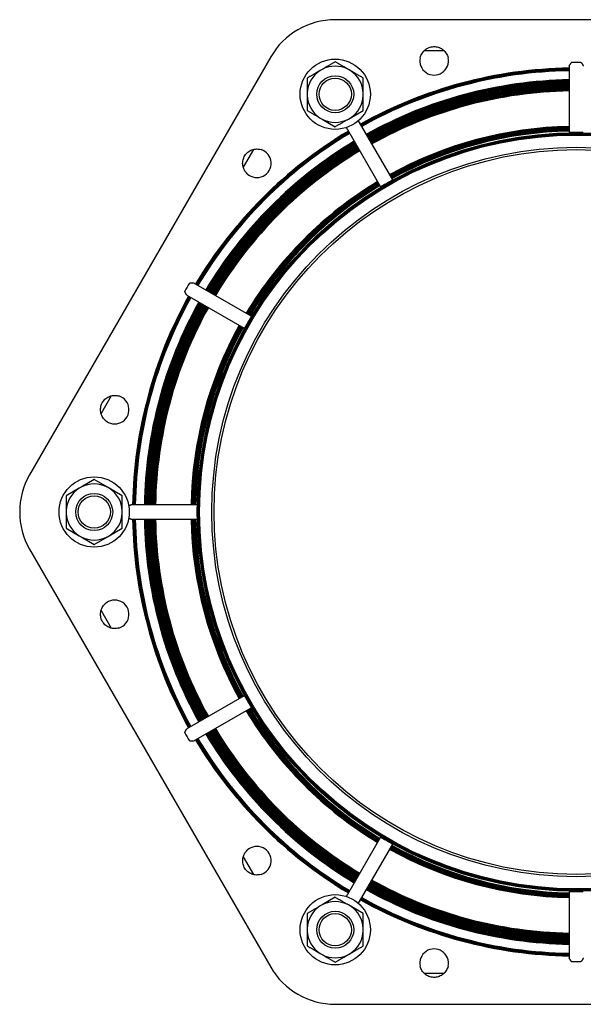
# Model space of a CAD drawing. Header units: millimetres. Extents: x 629 to 5054, y 330 to 1660.
# Tile 3 of 6: x 1329 to 1570, y 625 to 1045. Entities that reach past the tile are written whole.
import ezdxf

# ---------------------------------------------------------------- set-up
doc = ezdxf.new("R2010")
doc.units = ezdxf.units.MM
doc.layers.add('DETAIL', color=2, linetype='Continuous')

msp = doc.modelspace()

# ---------------------------------------------------------------- linework, layer by layer
at = {"layer": 'DETAIL'}
for p, q in [((1670.08, 1045.27), (1464.08, 1045.27)), ((1464.08, 1045.27), (1464.08, 1045.27)), ((1510.7, 1031.93), (1501.98, 1031.93)), ((1436.51, 1029.35), (1333.51, 850.95)), ((1458.47, 1024.04), (1457.71, 1023.6)), ((1470.46, 1023.6), (1469.7, 1024.04)), ((1564.08, 1025.41), (1564.08, 997.1)), ((1452.09, 1020.36), (1452.09, 1013.87)), ((1476.08, 1013.87), (1476.08, 1020.36)), ((1452.09, 1013.87), (1452.09, 1012.99)), ((1476.08, 1012.99), (1476.08, 1013.87)), ((1452.09, 1012.99), (1452.09, 1006.51)), ((1476.08, 1006.51), (1476.08, 1012.99)), ((1470.46, 1003.26), (1476.08, 1006.51)), ((1457.71, 1003.26), (1458.47, 1002.82)), ((1458.47, 1002.82), (1464.08, 999.58)), ((1469.7, 1002.82), (1470.46, 1003.26)), ((1488.64, 976.89), (1474.49, 1001.4)), ((1469.3, 998.4), (1483.45, 973.89)), ((1429.11, 989.86), (1424.75, 982.31)), ((1428.22, 918.66), (1403.71, 932.82)), ((1400.71, 927.62), (1425.22, 913.47)), ((1368.37, 884.65), (1364.01, 877.1)), ((1354.71, 845.2), (1349.09, 841.95)), ((1355.47, 845.64), (1354.71, 845.2)), ((1361.08, 848.88), (1355.47, 845.64)), ((1366.7, 845.64), (1361.08, 848.88)), ((1367.46, 845.2), (1366.7, 845.64)), ((1373.08, 841.95), (1367.46, 845.2)), ((1349.09, 841.95), (1349.09, 835.47)), ((1373.08, 835.47), (1373.08, 841.95)), ((1405.01, 838.03), (1376.71, 838.03)), ((1349.09, 835.47), (1349.09, 834.59)), ((1349.09, 834.59), (1349.09, 828.1)), ((1373.08, 834.59), (1373.08, 835.47)), ((1373.08, 828.1), (1373.08, 834.59)), ((1376.71, 832.03), (1405.01, 832.03)), ((1349.09, 828.1), (1354.71, 824.86)), ((1354.71, 824.86), (1355.47, 824.42)), ((1355.47, 824.42), (1361.08, 821.18)), ((1361.08, 821.18), (1366.7, 824.42)), ((1366.7, 824.42), (1367.46, 824.86)), ((1367.46, 824.86), (1373.08, 828.1)), ((1333.51, 819.11), (1436.51, 640.71)), ((1364.01, 792.96), (1368.37, 785.41)), ((1425.22, 756.59), (1400.71, 742.44)), ((1403.71, 737.24), (1428.22, 751.4)), ((1483.45, 696.17), (1469.3, 671.66)), ((1474.49, 668.66), (1488.64, 693.17)), ((1424.75, 687.75), (1429.11, 680.2)), ((1564.08, 672.96), (1564.08, 644.65)), ((1464.08, 670.48), (1458.47, 667.24)), ((1458.47, 667.24), (1457.71, 666.8)), ((1470.46, 666.8), (1469.7, 667.24)), ((1476.08, 663.55), (1470.46, 666.8)), ((1452.09, 663.55), (1452.09, 657.07)), ((1476.08, 657.07), (1476.08, 663.55)), ((1452.09, 657.07), (1452.09, 656.19)), ((1452.09, 656.19), (1452.09, 649.7)), ((1476.08, 656.19), (1476.08, 657.07)), ((1476.08, 649.7), (1476.08, 656.19)), ((1457.71, 646.46), (1458.47, 646.02)), ((1469.7, 646.02), (1470.46, 646.46)), ((1501.98, 638.13), (1510.7, 638.13)), ((1464.08, 624.79), (1670.08, 624.79))]:
    msp.add_line(p, q, dxfattribs=at)
at = {"layer": 'DETAIL', "flags": 128}
for points in [[(1500.4, 1029.05), (1500.54, 1029.53), (1500.71, 1030), (1500.91, 1030.45), (1501.16, 1030.88), (1501.44, 1031.29), (1501.75, 1031.68), (1502.09, 1032.04), (1502.45, 1032.37), (1502.84, 1032.67), (1503.26, 1032.93), (1503.7, 1033.17), (1504.15, 1033.36), (1504.62, 1033.52), (1505.11, 1033.64), (1505.6, 1033.72), (1506.1, 1033.77), (1506.6, 1033.77), (1507.09, 1033.72), (1507.59, 1033.64), (1508.07, 1033.52), (1508.54, 1033.36), (1508.99, 1033.16), (1509.43, 1032.93), (1509.84, 1032.66), (1510.24, 1032.36), (1510.6, 1032.03), (1510.94, 1031.67), (1511.25, 1031.28), (1511.53, 1030.87), (1511.77, 1030.44), (1511.98, 1029.99), (1512.14, 1029.52), (1512.28, 1029.05)], [(1464.08, 1027.28), (1463.83, 1027.13), (1463.57, 1026.99), (1463.32, 1026.84), (1463.07, 1026.7), (1462.83, 1026.56), (1462.58, 1026.42), (1462.34, 1026.28), (1462.11, 1026.14), (1461.87, 1026), (1461.64, 1025.87), (1461.4, 1025.73), (1461.17, 1025.6), (1460.94, 1025.47), (1460.71, 1025.34), (1460.49, 1025.21), (1460.26, 1025.07), (1460.03, 1024.94), (1459.81, 1024.81), (1459.59, 1024.68), (1459.36, 1024.56), (1459.14, 1024.43), (1458.91, 1024.3), (1458.69, 1024.17), (1458.47, 1024.04)], [(1469.7, 1024.04), (1469.48, 1024.17), (1469.25, 1024.3), (1469.03, 1024.43), (1468.8, 1024.56), (1468.58, 1024.68), (1468.35, 1024.81), (1468.13, 1024.94), (1467.9, 1025.07), (1467.68, 1025.21), (1467.45, 1025.34), (1467.22, 1025.47), (1466.99, 1025.6), (1466.76, 1025.73), (1466.53, 1025.87), (1466.3, 1026), (1466.06, 1026.14), (1465.82, 1026.28), (1465.58, 1026.42), (1465.34, 1026.56), (1465.09, 1026.7), (1464.84, 1026.84), (1464.59, 1026.99), (1464.34, 1027.13), (1464.08, 1027.28)], [(1564.08, 1025.41), (1564.09, 1025.46), (1564.1, 1025.51), (1564.11, 1025.57), (1564.13, 1025.63), (1564.16, 1025.69), (1564.19, 1025.75), (1564.22, 1025.82), (1564.26, 1025.9), (1564.3, 1025.97), (1564.35, 1026.05), (1564.4, 1026.14), (1564.46, 1026.22), (1564.51, 1026.31), (1564.57, 1026.4), (1564.63, 1026.49), (1564.7, 1026.58), (1564.76, 1026.67), (1564.82, 1026.76), (1564.88, 1026.83), (1564.93, 1026.9), (1564.97, 1026.95), (1565.01, 1026.99), (1565.05, 1027.01), (1565.08, 1027.02)], [(1569.08, 1027.02), (1569.11, 1027.02), (1569.13, 1027.01), (1569.15, 1026.99), (1569.18, 1026.96), (1569.21, 1026.93), (1569.25, 1026.88), (1569.29, 1026.83), (1569.34, 1026.77), (1569.39, 1026.69), (1569.45, 1026.61), (1569.51, 1026.52), (1569.57, 1026.43), (1569.64, 1026.33), (1569.7, 1026.23), (1569.77, 1026.13), (1569.83, 1026.03), (1569.89, 1025.93), (1569.93, 1025.84), (1569.98, 1025.76), (1570.01, 1025.68), (1570.04, 1025.6), (1570.06, 1025.53), (1570.08, 1025.47), (1570.08, 1025.41)], [(1457.71, 1023.6), (1457.48, 1023.47), (1457.26, 1023.34), (1457.03, 1023.21), (1456.81, 1023.08), (1456.58, 1022.95), (1456.36, 1022.82), (1456.14, 1022.69), (1455.91, 1022.56), (1455.68, 1022.43), (1455.46, 1022.3), (1455.23, 1022.17), (1455, 1022.04), (1454.77, 1021.9), (1454.54, 1021.77), (1454.3, 1021.63), (1454.06, 1021.5), (1453.83, 1021.36), (1453.59, 1021.22), (1453.34, 1021.08), (1453.1, 1020.94), (1452.85, 1020.8), (1452.6, 1020.65), (1452.35, 1020.5), (1452.09, 1020.36)], [(1476.08, 1020.36), (1475.82, 1020.5), (1475.57, 1020.65), (1475.31, 1020.8), (1475.07, 1020.94), (1474.82, 1021.08), (1474.58, 1021.22), (1474.34, 1021.36), (1474.1, 1021.5), (1473.86, 1021.63), (1473.63, 1021.77), (1473.4, 1021.9), (1473.17, 1022.04), (1472.94, 1022.17), (1472.71, 1022.3), (1472.48, 1022.43), (1472.25, 1022.56), (1472.03, 1022.69), (1471.8, 1022.82), (1471.58, 1022.95), (1471.36, 1023.08), (1471.13, 1023.21), (1470.91, 1023.34), (1470.68, 1023.47), (1470.46, 1023.6)], [(1452.09, 1006.51), (1452.35, 1006.36), (1452.6, 1006.21), (1452.85, 1006.07), (1453.1, 1005.92), (1453.34, 1005.78), (1453.59, 1005.64), (1453.83, 1005.5), (1454.06, 1005.36), (1454.3, 1005.23), (1454.54, 1005.09), (1454.77, 1004.96), (1455, 1004.83), (1455.23, 1004.69), (1455.46, 1004.56), (1455.68, 1004.43), (1455.91, 1004.3), (1456.14, 1004.17), (1456.36, 1004.04), (1456.58, 1003.91), (1456.81, 1003.78), (1457.03, 1003.65), (1457.26, 1003.52), (1457.48, 1003.39), (1457.71, 1003.26)], [(1464.08, 999.58), (1464.34, 999.73), (1464.59, 999.88), (1464.84, 1000.02), (1465.09, 1000.16), (1465.34, 1000.31), (1465.58, 1000.45), (1465.82, 1000.58), (1466.06, 1000.72), (1466.3, 1000.86), (1466.53, 1000.99), (1466.76, 1001.13), (1466.99, 1001.26), (1467.22, 1001.39), (1467.45, 1001.53), (1467.68, 1001.66), (1467.9, 1001.79), (1468.13, 1001.92), (1468.35, 1002.05), (1468.58, 1002.18), (1468.8, 1002.31), (1469.03, 1002.44), (1469.25, 1002.57), (1469.48, 1002.69), (1469.7, 1002.82)], [(1473.72, 1001.94), (1473.77, 1001.92), (1473.81, 1001.9), (1473.85, 1001.88), (1473.89, 1001.85), (1473.93, 1001.83), (1473.97, 1001.81), (1474.01, 1001.79), (1474.05, 1001.76), (1474.09, 1001.74), (1474.12, 1001.72), (1474.16, 1001.7), (1474.19, 1001.67), (1474.23, 1001.65), (1474.26, 1001.63), (1474.29, 1001.6), (1474.32, 1001.58), (1474.35, 1001.56), (1474.38, 1001.54), (1474.4, 1001.51), (1474.42, 1001.49), (1474.44, 1001.47), (1474.46, 1001.45), (1474.48, 1001.42), (1474.49, 1001.4)], [(1469.3, 998.4), (1469.28, 998.42), (1469.27, 998.45), (1469.26, 998.48), (1469.25, 998.51), (1469.24, 998.54), (1469.24, 998.57), (1469.23, 998.6), (1469.23, 998.64), (1469.22, 998.68), (1469.22, 998.71), (1469.21, 998.75), (1469.21, 998.79), (1469.21, 998.83), (1469.21, 998.87), (1469.2, 998.92), (1469.2, 998.96), (1469.2, 999.01), (1469.2, 999.05), (1469.2, 999.1), (1469.21, 999.14), (1469.21, 999.19), (1469.21, 999.24), (1469.21, 999.29), (1469.21, 999.34)], [(1565.08, 997.07), (1565.02, 997.07), (1564.95, 997.06), (1564.89, 997.06), (1564.83, 997.06), (1564.76, 997.06), (1564.7, 997.06), (1564.64, 997.07), (1564.58, 997.07), (1564.52, 997.07), (1564.47, 997.07), (1564.42, 997.07), (1564.38, 997.07), (1564.33, 997.07), (1564.29, 997.07), (1564.25, 997.08), (1564.22, 997.08), (1564.19, 997.08), (1564.16, 997.08), (1564.14, 997.09), (1564.12, 997.09), (1564.1, 997.09), (1564.09, 997.1), (1564.08, 997.1), (1564.08, 997.1)], [(1570.08, 997.1), (1570.08, 997.1), (1570.07, 997.1), (1570.06, 997.09), (1570.05, 997.09), (1570.03, 997.09), (1570.01, 997.08), (1569.98, 997.08), (1569.95, 997.08), (1569.91, 997.08), (1569.87, 997.07), (1569.83, 997.07), (1569.79, 997.07), (1569.74, 997.07), (1569.69, 997.07), (1569.64, 997.07), (1569.58, 997.07), (1569.53, 997.07), (1569.47, 997.06), (1569.4, 997.06), (1569.34, 997.06), (1569.27, 997.06), (1569.21, 997.06), (1569.15, 997.07), (1569.08, 997.07)], [(1426.46, 979.5), (1426.11, 979.86), (1425.79, 980.24), (1425.5, 980.65), (1425.25, 981.07), (1425.03, 981.52), (1424.85, 981.98), (1424.71, 982.46), (1424.61, 982.94), (1424.55, 983.43), (1424.52, 983.92), (1424.54, 984.41), (1424.6, 984.91), (1424.7, 985.39), (1424.83, 985.87), (1425.01, 986.34), (1425.22, 986.79), (1425.47, 987.23), (1425.76, 987.64), (1426.07, 988.02), (1426.42, 988.37), (1426.8, 988.7), (1427.19, 988.99), (1427.61, 989.26), (1428.05, 989.48), (1428.51, 989.67), (1428.98, 989.83), (1429.46, 989.94), (1429.95, 990.01), (1430.44, 990.05), (1430.94, 990.04), (1431.43, 990), (1431.92, 989.91), (1432.4, 989.78)], [(1488.64, 976.89), (1488.64, 976.89), (1488.64, 976.88), (1488.63, 976.87), (1488.62, 976.86), (1488.61, 976.85), (1488.59, 976.83), (1488.56, 976.82), (1488.54, 976.8), (1488.51, 976.78), (1488.48, 976.76), (1488.44, 976.74), (1488.41, 976.72), (1488.37, 976.69), (1488.32, 976.66), (1488.28, 976.64), (1488.23, 976.61), (1488.18, 976.58), (1488.13, 976.55), (1488.07, 976.52), (1488.02, 976.48), (1487.96, 976.45), (1487.91, 976.42), (1487.85, 976.39), (1487.8, 976.36)], [(1484.33, 974.36), (1484.28, 974.32), (1484.22, 974.29), (1484.17, 974.26), (1484.11, 974.23), (1484.06, 974.2), (1484, 974.16), (1483.95, 974.13), (1483.9, 974.11), (1483.85, 974.08), (1483.8, 974.05), (1483.76, 974.03), (1483.72, 974.01), (1483.68, 973.99), (1483.64, 973.97), (1483.61, 973.95), (1483.58, 973.94), (1483.55, 973.92), (1483.52, 973.91), (1483.5, 973.9), (1483.48, 973.89), (1483.47, 973.89), (1483.46, 973.89), (1483.45, 973.89), (1483.45, 973.89)], [(1400.71, 927.62), (1400.66, 927.66), (1400.61, 927.7), (1400.56, 927.76), (1400.5, 927.82), (1400.45, 927.9), (1400.4, 927.98), (1400.35, 928.06), (1400.3, 928.15), (1400.25, 928.24), (1400.2, 928.34), (1400.15, 928.43), (1400.1, 928.52), (1400.06, 928.61), (1400.02, 928.7), (1399.98, 928.79), (1399.94, 928.87), (1399.91, 928.95), (1399.88, 929.02), (1399.85, 929.08), (1399.83, 929.14), (1399.81, 929.19), (1399.8, 929.23), (1399.8, 929.27), (1399.81, 929.29)], [(1401.81, 932.76), (1401.83, 932.78), (1401.85, 932.79), (1401.89, 932.81), (1401.94, 932.82), (1402, 932.83), (1402.06, 932.84), (1402.13, 932.85), (1402.21, 932.86), (1402.29, 932.86), (1402.39, 932.87), (1402.48, 932.88), (1402.58, 932.89), (1402.69, 932.9), (1402.8, 932.9), (1402.91, 932.91), (1403.02, 932.91), (1403.13, 932.91), (1403.23, 932.91), (1403.33, 932.9), (1403.42, 932.89), (1403.51, 932.88), (1403.58, 932.87), (1403.65, 932.84), (1403.71, 932.82)], [(1428.22, 918.66), (1428.22, 918.66), (1428.22, 918.65), (1428.22, 918.64), (1428.22, 918.63), (1428.21, 918.61), (1428.2, 918.59), (1428.19, 918.56), (1428.18, 918.54), (1428.16, 918.5), (1428.14, 918.47), (1428.12, 918.43), (1428.1, 918.39), (1428.08, 918.35), (1428.06, 918.31), (1428.03, 918.26), (1428.01, 918.21), (1427.98, 918.16), (1427.95, 918.11), (1427.92, 918.06), (1427.88, 918), (1427.85, 917.95), (1427.82, 917.89), (1427.79, 917.83), (1427.76, 917.78)], [(1425.76, 914.32), (1425.72, 914.26), (1425.69, 914.2), (1425.66, 914.15), (1425.63, 914.09), (1425.6, 914.04), (1425.56, 913.98), (1425.53, 913.93), (1425.5, 913.88), (1425.48, 913.83), (1425.45, 913.79), (1425.42, 913.75), (1425.4, 913.71), (1425.37, 913.67), (1425.35, 913.63), (1425.33, 913.6), (1425.31, 913.57), (1425.29, 913.55), (1425.28, 913.52), (1425.26, 913.51), (1425.25, 913.49), (1425.24, 913.48), (1425.23, 913.47), (1425.23, 913.47), (1425.22, 913.47)], [(1365.72, 874.29), (1365.37, 874.65), (1365.05, 875.03), (1364.76, 875.44), (1364.51, 875.87), (1364.29, 876.31), (1364.11, 876.77), (1363.97, 877.25), (1363.87, 877.73), (1363.8, 878.22), (1363.78, 878.71), (1363.8, 879.21), (1363.86, 879.7), (1363.95, 880.18), (1364.09, 880.66), (1364.26, 881.13), (1364.48, 881.58), (1364.73, 882.02), (1365.01, 882.43), (1365.33, 882.81), (1365.68, 883.17), (1366.05, 883.49), (1366.45, 883.79), (1366.87, 884.05), (1367.31, 884.27), (1367.77, 884.46), (1368.24, 884.62), (1368.72, 884.73), (1369.2, 884.81), (1369.7, 884.84), (1370.19, 884.83), (1370.69, 884.79), (1371.18, 884.7), (1371.66, 884.57)], [(1375.85, 837.63), (1375.9, 837.66), (1375.94, 837.69), (1375.99, 837.72), (1376.03, 837.75), (1376.07, 837.77), (1376.11, 837.8), (1376.16, 837.82), (1376.2, 837.84), (1376.23, 837.86), (1376.27, 837.88), (1376.31, 837.9), (1376.35, 837.92), (1376.38, 837.94), (1376.41, 837.95), (1376.45, 837.97), (1376.48, 837.98), (1376.51, 837.99), (1376.54, 838), (1376.57, 838.01), (1376.6, 838.02), (1376.63, 838.02), (1376.66, 838.03), (1376.68, 838.03), (1376.71, 838.03)], [(1405.01, 838.03), (1405.01, 838.03), (1405.02, 838.02), (1405.02, 838.01), (1405.02, 838), (1405.03, 837.98), (1405.03, 837.95), (1405.03, 837.93), (1405.03, 837.89), (1405.04, 837.86), (1405.04, 837.82), (1405.04, 837.78), (1405.04, 837.74), (1405.04, 837.69), (1405.04, 837.64), (1405.05, 837.59), (1405.05, 837.53), (1405.05, 837.47), (1405.05, 837.41), (1405.05, 837.35), (1405.05, 837.29), (1405.05, 837.22), (1405.05, 837.16), (1405.05, 837.09), (1405.05, 837.03)], [(1405.05, 833.03), (1405.05, 832.97), (1405.05, 832.9), (1405.05, 832.84), (1405.05, 832.77), (1405.05, 832.71), (1405.05, 832.65), (1405.05, 832.59), (1405.05, 832.53), (1405.05, 832.47), (1405.04, 832.42), (1405.04, 832.37), (1405.04, 832.32), (1405.04, 832.28), (1405.04, 832.24), (1405.04, 832.2), (1405.03, 832.16), (1405.03, 832.13), (1405.03, 832.11), (1405.03, 832.08), (1405.02, 832.06), (1405.02, 832.05), (1405.02, 832.04), (1405.01, 832.03), (1405.01, 832.03)], [(1376.71, 832.03), (1376.68, 832.03), (1376.66, 832.03), (1376.63, 832.04), (1376.6, 832.04), (1376.57, 832.05), (1376.54, 832.06), (1376.51, 832.07), (1376.48, 832.08), (1376.45, 832.09), (1376.41, 832.11), (1376.38, 832.12), (1376.34, 832.14), (1376.31, 832.16), (1376.27, 832.18), (1376.23, 832.2), (1376.2, 832.22), (1376.16, 832.24), (1376.12, 832.26), (1376.07, 832.29), (1376.03, 832.31), (1375.99, 832.34), (1375.94, 832.37), (1375.9, 832.4), (1375.85, 832.42)], [(1371.66, 785.49), (1371.17, 785.36), (1370.68, 785.27), (1370.18, 785.23), (1369.69, 785.22), (1369.19, 785.26), (1368.7, 785.33), (1368.22, 785.45), (1367.75, 785.6), (1367.3, 785.79), (1366.86, 786.01), (1366.44, 786.28), (1366.04, 786.57), (1365.67, 786.9), (1365.32, 787.26), (1365.01, 787.64), (1364.72, 788.05), (1364.47, 788.49), (1364.26, 788.94), (1364.09, 789.41), (1363.95, 789.89), (1363.86, 790.37), (1363.8, 790.87), (1363.78, 791.36), (1363.81, 791.85), (1363.87, 792.34), (1363.97, 792.83), (1364.11, 793.3), (1364.29, 793.76), (1364.51, 794.2), (1364.77, 794.63), (1365.05, 795.03), (1365.37, 795.41), (1365.72, 795.77)], [(1425.22, 756.59), (1425.23, 756.59), (1425.23, 756.59), (1425.24, 756.58), (1425.25, 756.57), (1425.26, 756.55), (1425.28, 756.53), (1425.29, 756.51), (1425.31, 756.49), (1425.33, 756.46), (1425.35, 756.43), (1425.37, 756.39), (1425.4, 756.35), (1425.42, 756.31), (1425.45, 756.27), (1425.48, 756.23), (1425.5, 756.18), (1425.53, 756.13), (1425.56, 756.08), (1425.6, 756.02), (1425.63, 755.97), (1425.66, 755.91), (1425.69, 755.86), (1425.72, 755.8), (1425.76, 755.74)], [(1427.76, 752.28), (1427.79, 752.23), (1427.82, 752.17), (1427.85, 752.11), (1427.88, 752.06), (1427.92, 752), (1427.95, 751.95), (1427.98, 751.9), (1428.01, 751.84), (1428.03, 751.8), (1428.06, 751.75), (1428.08, 751.71), (1428.1, 751.66), (1428.12, 751.63), (1428.14, 751.59), (1428.16, 751.56), (1428.18, 751.52), (1428.19, 751.5), (1428.2, 751.47), (1428.21, 751.45), (1428.22, 751.43), (1428.22, 751.42), (1428.22, 751.41), (1428.22, 751.4), (1428.22, 751.4)], [(1399.81, 740.77), (1399.8, 740.79), (1399.8, 740.82), (1399.81, 740.86), (1399.82, 740.91), (1399.84, 740.96), (1399.87, 741.02), (1399.89, 741.09), (1399.93, 741.16), (1399.96, 741.23), (1400, 741.32), (1400.04, 741.41), (1400.08, 741.5), (1400.13, 741.59), (1400.18, 741.69), (1400.23, 741.79), (1400.28, 741.88), (1400.34, 741.98), (1400.39, 742.07), (1400.44, 742.15), (1400.5, 742.23), (1400.55, 742.29), (1400.61, 742.35), (1400.66, 742.4), (1400.71, 742.44)], [(1403.71, 737.24), (1403.65, 737.22), (1403.58, 737.19), (1403.5, 737.18), (1403.41, 737.16), (1403.31, 737.16), (1403.21, 737.15), (1403.1, 737.15), (1402.99, 737.15), (1402.88, 737.16), (1402.76, 737.16), (1402.64, 737.17), (1402.53, 737.18), (1402.42, 737.18), (1402.32, 737.19), (1402.23, 737.2), (1402.15, 737.21), (1402.08, 737.22), (1402.02, 737.23), (1401.97, 737.24), (1401.92, 737.25), (1401.88, 737.26), (1401.85, 737.27), (1401.83, 737.28), (1401.81, 737.3)], [(1483.45, 696.17), (1483.45, 696.17), (1483.46, 696.17), (1483.47, 696.17), (1483.48, 696.16), (1483.5, 696.16), (1483.52, 696.15), (1483.55, 696.14), (1483.58, 696.12), (1483.61, 696.11), (1483.64, 696.09), (1483.68, 696.07), (1483.72, 696.05), (1483.76, 696.03), (1483.8, 696.01), (1483.85, 695.98), (1483.9, 695.95), (1483.95, 695.92), (1484, 695.89), (1484.06, 695.86), (1484.11, 695.83), (1484.17, 695.8), (1484.22, 695.77), (1484.28, 695.73), (1484.33, 695.7)], [(1432.4, 680.28), (1431.92, 680.15), (1431.42, 680.06), (1430.93, 680.02), (1430.43, 680.01), (1429.93, 680.05), (1429.45, 680.12), (1428.96, 680.24), (1428.5, 680.39), (1428.04, 680.58), (1427.6, 680.81), (1427.18, 681.07), (1426.79, 681.36), (1426.41, 681.69), (1426.07, 682.05), (1425.75, 682.43), (1425.46, 682.85), (1425.21, 683.28), (1425, 683.73), (1424.83, 684.2), (1424.69, 684.68), (1424.6, 685.16), (1424.54, 685.66), (1424.53, 686.15), (1424.55, 686.64), (1424.61, 687.13), (1424.71, 687.62), (1424.86, 688.09), (1425.04, 688.55), (1425.25, 688.99), (1425.51, 689.42), (1425.79, 689.82), (1426.11, 690.21), (1426.46, 690.56)], [(1487.8, 693.7), (1487.85, 693.67), (1487.91, 693.64), (1487.96, 693.61), (1488.02, 693.58), (1488.07, 693.54), (1488.13, 693.51), (1488.18, 693.48), (1488.23, 693.45), (1488.28, 693.42), (1488.32, 693.39), (1488.37, 693.37), (1488.41, 693.34), (1488.44, 693.32), (1488.48, 693.3), (1488.51, 693.28), (1488.54, 693.26), (1488.56, 693.24), (1488.59, 693.22), (1488.61, 693.21), (1488.62, 693.2), (1488.63, 693.19), (1488.64, 693.18), (1488.64, 693.17), (1488.64, 693.17)], [(1564.08, 672.96), (1564.08, 672.96), (1564.09, 672.96), (1564.1, 672.97), (1564.12, 672.97), (1564.14, 672.97), (1564.16, 672.98), (1564.19, 672.98), (1564.22, 672.98), (1564.25, 672.98), (1564.29, 672.99), (1564.33, 672.99), (1564.38, 672.99), (1564.42, 672.99), (1564.47, 672.99), (1564.52, 672.99), (1564.58, 672.99), (1564.64, 672.99), (1564.7, 672.99), (1564.76, 673), (1564.83, 673), (1564.89, 673), (1564.95, 672.99), (1565.02, 672.99), (1565.08, 672.99)], [(1569.08, 672.99), (1569.15, 672.99), (1569.21, 672.99), (1569.27, 673), (1569.34, 673), (1569.4, 673), (1569.47, 672.99), (1569.53, 672.99), (1569.58, 672.99), (1569.64, 672.99), (1569.69, 672.99), (1569.74, 672.99), (1569.79, 672.99), (1569.83, 672.99), (1569.87, 672.99), (1569.91, 672.98), (1569.95, 672.98), (1569.98, 672.98), (1570.01, 672.98), (1570.03, 672.97), (1570.05, 672.97), (1570.06, 672.97), (1570.07, 672.96), (1570.08, 672.96), (1570.08, 672.96)], [(1469.7, 667.24), (1469.48, 667.37), (1469.25, 667.49), (1469.03, 667.62), (1468.8, 667.75), (1468.58, 667.88), (1468.35, 668.01), (1468.13, 668.14), (1467.9, 668.27), (1467.68, 668.4), (1467.45, 668.53), (1467.22, 668.67), (1466.99, 668.8), (1466.76, 668.93), (1466.53, 669.07), (1466.3, 669.2), (1466.06, 669.34), (1465.82, 669.47), (1465.58, 669.61), (1465.34, 669.75), (1465.09, 669.9), (1464.84, 670.04), (1464.59, 670.18), (1464.34, 670.33), (1464.08, 670.48)], [(1469.21, 670.72), (1469.21, 670.77), (1469.21, 670.82), (1469.21, 670.86), (1469.21, 670.91), (1469.2, 670.96), (1469.2, 671), (1469.2, 671.05), (1469.2, 671.09), (1469.2, 671.14), (1469.21, 671.18), (1469.21, 671.22), (1469.21, 671.27), (1469.21, 671.31), (1469.22, 671.35), (1469.22, 671.38), (1469.23, 671.42), (1469.23, 671.46), (1469.24, 671.49), (1469.24, 671.52), (1469.25, 671.55), (1469.26, 671.58), (1469.27, 671.61), (1469.28, 671.64), (1469.3, 671.66)], [(1474.49, 668.66), (1474.48, 668.64), (1474.46, 668.61), (1474.44, 668.59), (1474.42, 668.57), (1474.4, 668.55), (1474.37, 668.52), (1474.35, 668.5), (1474.32, 668.48), (1474.29, 668.45), (1474.26, 668.43), (1474.23, 668.41), (1474.19, 668.39), (1474.16, 668.36), (1474.12, 668.34), (1474.09, 668.32), (1474.05, 668.3), (1474.01, 668.27), (1473.97, 668.25), (1473.93, 668.23), (1473.89, 668.21), (1473.85, 668.18), (1473.81, 668.16), (1473.77, 668.14), (1473.72, 668.12)], [(1457.71, 666.8), (1457.48, 666.67), (1457.26, 666.54), (1457.03, 666.41), (1456.81, 666.28), (1456.58, 666.15), (1456.36, 666.02), (1456.14, 665.89), (1455.91, 665.76), (1455.68, 665.63), (1455.46, 665.5), (1455.23, 665.37), (1455, 665.23), (1454.77, 665.1), (1454.54, 664.97), (1454.3, 664.83), (1454.06, 664.69), (1453.83, 664.56), (1453.59, 664.42), (1453.34, 664.28), (1453.1, 664.14), (1452.85, 663.99), (1452.6, 663.85), (1452.35, 663.7), (1452.09, 663.55)], [(1452.09, 649.7), (1452.35, 649.55), (1452.6, 649.41), (1452.85, 649.26), (1453.1, 649.12), (1453.34, 648.98), (1453.59, 648.84), (1453.83, 648.7), (1454.06, 648.56), (1454.3, 648.43), (1454.54, 648.29), (1454.77, 648.16), (1455, 648.02), (1455.23, 647.89), (1455.46, 647.76), (1455.68, 647.63), (1455.91, 647.5), (1456.14, 647.37), (1456.36, 647.24), (1456.58, 647.11), (1456.81, 646.98), (1457.03, 646.85), (1457.26, 646.72), (1457.48, 646.59), (1457.71, 646.46)], [(1470.46, 646.46), (1470.68, 646.59), (1470.91, 646.72), (1471.13, 646.85), (1471.36, 646.98), (1471.58, 647.11), (1471.8, 647.24), (1472.03, 647.37), (1472.25, 647.5), (1472.48, 647.63), (1472.71, 647.76), (1472.94, 647.89), (1473.17, 648.02), (1473.4, 648.16), (1473.63, 648.29), (1473.86, 648.43), (1474.1, 648.56), (1474.34, 648.7), (1474.58, 648.84), (1474.82, 648.98), (1475.07, 649.12), (1475.31, 649.26), (1475.57, 649.41), (1475.82, 649.55), (1476.08, 649.7)], [(1458.47, 646.02), (1458.69, 645.89), (1458.91, 645.76), (1459.14, 645.63), (1459.36, 645.5), (1459.59, 645.37), (1459.81, 645.25), (1460.03, 645.12), (1460.26, 644.99), (1460.49, 644.85), (1460.71, 644.72), (1460.94, 644.59), (1461.17, 644.46), (1461.4, 644.33), (1461.64, 644.19), (1461.87, 644.06), (1462.11, 643.92), (1462.34, 643.78), (1462.58, 643.64), (1462.83, 643.5), (1463.07, 643.36), (1463.32, 643.22), (1463.57, 643.07), (1463.83, 642.93), (1464.08, 642.78)], [(1464.08, 642.78), (1464.34, 642.93), (1464.59, 643.07), (1464.84, 643.22), (1465.09, 643.36), (1465.34, 643.5), (1465.58, 643.64), (1465.82, 643.78), (1466.06, 643.92), (1466.3, 644.06), (1466.53, 644.19), (1466.76, 644.33), (1466.99, 644.46), (1467.22, 644.59), (1467.45, 644.72), (1467.68, 644.85), (1467.9, 644.99), (1468.13, 645.12), (1468.35, 645.25), (1468.58, 645.37), (1468.8, 645.5), (1469.03, 645.63), (1469.25, 645.76), (1469.48, 645.89), (1469.7, 646.02)], [(1565.08, 643.04), (1565.06, 643.04), (1565.03, 643.05), (1565.01, 643.07), (1564.98, 643.1), (1564.95, 643.13), (1564.92, 643.17), (1564.88, 643.23), (1564.83, 643.29), (1564.77, 643.37), (1564.72, 643.45), (1564.65, 643.53), (1564.59, 643.63), (1564.53, 643.73), (1564.46, 643.83), (1564.4, 643.93), (1564.33, 644.03), (1564.28, 644.13), (1564.23, 644.22), (1564.19, 644.3), (1564.15, 644.38), (1564.12, 644.46), (1564.1, 644.53), (1564.09, 644.59), (1564.08, 644.65)], [(1570.08, 644.65), (1570.08, 644.6), (1570.07, 644.55), (1570.05, 644.49), (1570.03, 644.43), (1570.01, 644.37), (1569.98, 644.3), (1569.94, 644.24), (1569.9, 644.16), (1569.86, 644.09), (1569.81, 644), (1569.76, 643.92), (1569.71, 643.84), (1569.65, 643.75), (1569.59, 643.66), (1569.53, 643.57), (1569.47, 643.48), (1569.41, 643.39), (1569.34, 643.3), (1569.29, 643.23), (1569.24, 643.16), (1569.19, 643.11), (1569.15, 643.07), (1569.12, 643.05), (1569.08, 643.04)], [(1512.28, 641.01), (1512.14, 640.53), (1511.97, 640.06), (1511.77, 639.61), (1511.52, 639.18), (1511.24, 638.77), (1510.93, 638.38), (1510.59, 638.02), (1510.23, 637.69), (1509.84, 637.39), (1509.42, 637.13), (1508.98, 636.89), (1508.53, 636.7), (1508.06, 636.54), (1507.57, 636.42), (1507.08, 636.33), (1506.58, 636.29), (1506.08, 636.29), (1505.59, 636.34), (1505.09, 636.42), (1504.61, 636.54), (1504.14, 636.7), (1503.69, 636.9), (1503.25, 637.13), (1502.84, 637.4), (1502.44, 637.7), (1502.08, 638.03), (1501.74, 638.39), (1501.43, 638.77), (1501.15, 639.19), (1500.91, 639.62), (1500.7, 640.07), (1500.53, 640.53), (1500.4, 641.01)]]:
    msp.add_lwpolyline(points, dxfattribs=at)
at = {"layer": 'DETAIL'}
for centre, radius in [((1464.08, 1013.43), 15), ((1464.08, 1013.43), 7.9), ((1464.08, 1013.43), 6.9), ((1567.08, 835.03), 161.94), ((1567.08, 835.03), 161.91), ((1567.08, 835.03), 161.85), ((1567.08, 835.03), 161.75), ((1567.08, 835.03), 161.63), ((1567.08, 835.03), 161.48), ((1567.08, 835.03), 161.31), ((1567.08, 835.03), 161.13), ((1567.08, 835.03), 160.94), ((1567.08, 835.03), 155.75), ((1567.08, 835.03), 154.75), ((1361.08, 835.03), 15), ((1361.08, 835.03), 7.9), ((1361.08, 835.03), 6.9), ((1464.08, 656.63), 15), ((1464.08, 656.63), 7.9), ((1464.08, 656.63), 6.9)]:
    msp.add_circle(centre, radius, dxfattribs=at)
for centre, radius, start, end in [((1464.08, 1013.43), 31.84, 89.9995, 150.0005), ((1506.34, 1027.68), 6.09, 167.049, 12.951), ((1567.08, 835.03), 192, 89.4032, 90.5968), ((1464.08, 1013.43), 12, 122.0956, 177.9044), ((1464.08, 1013.43), 12, 62.0956, 117.9044), ((1464.08, 1013.43), 12, 2.0956, 57.9044), ((1567.08, 835.03), 189.59, 90.9066, 119.0934), ((1567.08, 835.03), 189.31, 90.908, 119.092), ((1567.08, 835.03), 189.06, 90.9092, 119.0908), ((1567.08, 835.03), 188.84, 90.9103, 119.0897), ((1567.08, 835.03), 188.67, 90.9111, 119.0889), ((1567.08, 835.03), 188.54, 90.9117, 119.0883), ((1567.08, 835.03), 188.46, 90.9121, 119.0879), ((1567.08, 835.03), 188.46, 90.9121, 119.0879), ((1567.08, 835.03), 184.58, 90.9313, 119.0687), ((1567.08, 835.03), 184.48, 90.9318, 119.0682), ((1567.08, 835.03), 184.31, 90.9326, 119.0674), ((1567.08, 835.03), 184.08, 90.9338, 119.0662), ((1567.08, 835.03), 183.81, 90.9352, 119.0648), ((1567.08, 835.03), 183.49, 90.9368, 119.0632), ((1567.08, 835.03), 183.12, 90.9387, 119.0613), ((1567.08, 835.03), 182.73, 90.9407, 119.0593), ((1567.08, 835.03), 182.31, 90.9429, 119.0571), ((1567.08, 835.03), 181.88, 90.9451, 119.0549), ((1567.08, 835.03), 181.63, 90.9464, 119.0536), ((1567.08, 835.03), 181.44, 90.9474, 119.0526), ((1567.08, 835.03), 181.01, 90.9496, 119.0504), ((1567.08, 835.03), 180.59, 90.9519, 119.0481), ((1567.08, 835.03), 180.19, 90.954, 119.046), ((1567.08, 835.03), 179.82, 90.9559, 119.0441), ((1464.08, 1013.43), 12, 182.0956, 237.9044), ((1464.08, 1013.43), 12, 302.0956, 357.9044), ((1464.08, 1013.43), 12, 242.0956, 297.9044), ((1567.08, 835.03), 189.59, 120.9066, 149.0934), ((1567.08, 835.03), 189.31, 120.908, 149.092), ((1567.08, 835.03), 189.06, 120.9092, 149.0908), ((1567.08, 835.03), 188.84, 120.9103, 149.0897), ((1567.08, 835.03), 188.67, 120.9111, 149.0889), ((1567.08, 835.03), 188.54, 120.9117, 149.0883), ((1567.08, 835.03), 188.46, 120.9121, 149.0879), ((1567.08, 835.03), 188.46, 120.9121, 149.0879), ((1567.08, 835.03), 164.66, 91.0439, 118.9561), ((1567.08, 835.03), 164.25, 91.0466, 118.9534), ((1567.08, 835.03), 163.87, 91.049, 118.951), ((1567.08, 835.03), 163.54, 91.0511, 118.9489), ((1567.08, 835.03), 163.26, 91.0529, 118.9471), ((1567.08, 835.03), 163.03, 91.0544, 118.9456), ((1567.08, 835.03), 162.85, 91.0555, 118.9445), ((1567.08, 835.03), 162.74, 91.0563, 118.9437), ((1567.08, 835.03), 162.68, 91.0567, 118.9433), ((1567.08, 835.03), 162.05, 89.2928, 90.7072), ((1567.08, 835.03), 184.58, 120.9313, 149.0687), ((1567.08, 835.03), 184.48, 120.9318, 149.0682), ((1567.08, 835.03), 184.31, 120.9326, 149.0674), ((1567.08, 835.03), 184.08, 120.9338, 149.0662), ((1567.08, 835.03), 183.81, 120.9352, 149.0648), ((1567.08, 835.03), 183.49, 120.9368, 149.0632), ((1567.08, 835.03), 183.12, 120.9387, 149.0613), ((1567.08, 835.03), 182.73, 120.9407, 149.0593), ((1567.08, 835.03), 182.31, 120.9429, 149.0571), ((1567.08, 835.03), 181.88, 120.9451, 149.0549), ((1567.08, 835.03), 181.63, 120.9464, 149.0536), ((1567.08, 835.03), 181.44, 120.9474, 149.0526), ((1567.08, 835.03), 181.01, 120.9496, 149.0504), ((1567.08, 835.03), 180.59, 120.9519, 149.0481), ((1567.08, 835.03), 180.19, 120.954, 149.046), ((1567.08, 835.03), 179.82, 120.9559, 149.0441), ((1430.61, 983.96), 6.09, 227.0496, 72.9504), ((1567.08, 835.03), 164.66, 121.0439, 148.9561), ((1567.08, 835.03), 164.25, 121.0466, 148.9534), ((1567.08, 835.03), 162.05, 119.2928, 120.7072), ((1567.08, 835.03), 163.87, 121.049, 148.951), ((1567.08, 835.03), 163.54, 121.0511, 148.9489), ((1567.08, 835.03), 163.26, 121.0529, 148.9471), ((1567.08, 835.03), 163.03, 121.0544, 148.9456), ((1567.08, 835.03), 162.85, 121.0555, 148.9445), ((1567.08, 835.03), 162.74, 121.0563, 148.9437), ((1567.08, 835.03), 162.68, 121.0567, 148.9433), ((1567.08, 835.03), 192, 149.4032, 150.5968), ((1567.08, 835.03), 189.59, 150.9066, 179.0934), ((1567.08, 835.03), 189.31, 150.908, 179.092), ((1567.08, 835.03), 189.06, 150.9092, 179.0908), ((1567.08, 835.03), 188.84, 150.9103, 179.0897), ((1567.08, 835.03), 188.67, 150.9111, 179.0889), ((1567.08, 835.03), 188.54, 150.9117, 179.0883), ((1567.08, 835.03), 188.46, 150.9121, 179.0879), ((1567.08, 835.03), 188.46, 150.9121, 179.0879), ((1567.08, 835.03), 184.58, 150.9313, 179.0687), ((1567.08, 835.03), 184.48, 150.9318, 179.0682), ((1567.08, 835.03), 184.31, 150.9326, 179.0674), ((1567.08, 835.03), 184.08, 150.9338, 179.0662), ((1567.08, 835.03), 183.81, 150.9352, 179.0648), ((1567.08, 835.03), 183.49, 150.9368, 179.0632), ((1567.08, 835.03), 183.12, 150.9387, 179.0613), ((1567.08, 835.03), 182.73, 150.9407, 179.0593), ((1567.08, 835.03), 182.31, 150.9429, 179.0571), ((1567.08, 835.03), 181.88, 150.9451, 179.0549), ((1567.08, 835.03), 181.63, 150.9464, 179.0536), ((1567.08, 835.03), 181.44, 150.9474, 179.0526), ((1567.08, 835.03), 181.01, 150.9496, 179.0504), ((1567.08, 835.03), 180.59, 150.9519, 179.0481), ((1567.08, 835.03), 180.19, 150.954, 179.046), ((1567.08, 835.03), 179.82, 150.9559, 179.0441), ((1567.08, 835.03), 162.05, 149.2928, 150.7072), ((1567.08, 835.03), 164.66, 151.0439, 178.9561), ((1567.08, 835.03), 164.25, 151.0466, 178.9534), ((1567.08, 835.03), 163.87, 151.049, 178.951), ((1567.08, 835.03), 163.54, 151.0511, 178.9489), ((1567.08, 835.03), 163.26, 151.0529, 178.9471), ((1567.08, 835.03), 163.03, 151.0544, 178.9456), ((1567.08, 835.03), 162.85, 151.0555, 178.9445), ((1567.08, 835.03), 162.74, 151.0563, 178.9437), ((1567.08, 835.03), 162.68, 151.0567, 178.9433), ((1369.87, 878.75), 6.09, 227.0496, 72.9504), ((1361.08, 835.03), 31.84, 149.9995, 210.0005), ((1361.08, 835.03), 12, 122.0956, 177.9044), ((1361.08, 835.03), 12, 62.0956, 117.9044), ((1361.08, 835.03), 12, 2.0956, 57.9044), ((1567.08, 835.03), 162.05, 179.2928, 180.7072), ((1361.08, 835.03), 12, 182.0956, 237.9044), ((1361.08, 835.03), 12, 302.0956, 357.9044), ((1567.08, 835.03), 189.59, 180.9066, 209.0934), ((1567.08, 835.03), 189.31, 180.908, 209.092), ((1567.08, 835.03), 189.06, 180.9092, 209.0908), ((1567.08, 835.03), 188.84, 180.9103, 209.0897), ((1567.08, 835.03), 188.67, 180.9111, 209.0889), ((1567.08, 835.03), 188.54, 180.9117, 209.0883), ((1567.08, 835.03), 188.46, 180.9121, 209.0879), ((1567.08, 835.03), 188.46, 180.9121, 209.0879), ((1567.08, 835.03), 184.58, 180.9313, 209.0687), ((1567.08, 835.03), 184.48, 180.9318, 209.0682), ((1567.08, 835.03), 184.31, 180.9326, 209.0674), ((1567.08, 835.03), 184.08, 180.9338, 209.0662), ((1567.08, 835.03), 183.81, 180.9352, 209.0648), ((1567.08, 835.03), 183.49, 180.9368, 209.0632), ((1567.08, 835.03), 183.12, 180.9387, 209.0613), ((1567.08, 835.03), 182.73, 180.9407, 209.0593), ((1567.08, 835.03), 182.31, 180.9429, 209.0571), ((1567.08, 835.03), 181.88, 180.9451, 209.0549), ((1567.08, 835.03), 181.63, 180.9464, 209.0536), ((1567.08, 835.03), 181.44, 180.9474, 209.0526), ((1567.08, 835.03), 181.01, 180.9496, 209.0504), ((1567.08, 835.03), 180.59, 180.9519, 209.0481), ((1567.08, 835.03), 180.19, 180.954, 209.046), ((1567.08, 835.03), 179.82, 180.9559, 209.0441), ((1567.08, 835.03), 164.66, 181.0439, 208.9561), ((1567.08, 835.03), 164.25, 181.0466, 208.9534), ((1567.08, 835.03), 163.87, 181.049, 208.951), ((1567.08, 835.03), 163.54, 181.0511, 208.9489), ((1567.08, 835.03), 163.26, 181.0529, 208.9471), ((1567.08, 835.03), 163.03, 181.0544, 208.9456), ((1567.08, 835.03), 162.85, 181.0555, 208.9445), ((1567.08, 835.03), 162.74, 181.0563, 208.9437), ((1567.08, 835.03), 162.68, 181.0567, 208.9433), ((1361.08, 835.03), 12, 242.0956, 297.9044), ((1369.87, 791.31), 6.09, 287.0496, 132.9504), ((1567.08, 835.03), 162.05, 209.2928, 210.7072), ((1567.08, 835.03), 164.66, 211.0439, 238.9561), ((1567.08, 835.03), 164.25, 211.0466, 238.9534), ((1567.08, 835.03), 163.87, 211.049, 238.951), ((1567.08, 835.03), 163.54, 211.0511, 238.9489), ((1567.08, 835.03), 163.26, 211.0529, 238.9471), ((1567.08, 835.03), 163.03, 211.0544, 238.9456), ((1567.08, 835.03), 162.85, 211.0555, 238.9445), ((1567.08, 835.03), 162.74, 211.0563, 238.9437), ((1567.08, 835.03), 162.68, 211.0567, 238.9433), ((1567.08, 835.03), 192, 209.4032, 210.5968), ((1567.08, 835.03), 184.58, 210.9313, 239.0687), ((1567.08, 835.03), 184.48, 210.9318, 239.0682), ((1567.08, 835.03), 184.31, 210.9326, 239.0674), ((1567.08, 835.03), 184.08, 210.9338, 239.0662), ((1567.08, 835.03), 183.81, 210.9352, 239.0648), ((1567.08, 835.03), 183.49, 210.9368, 239.0632), ((1567.08, 835.03), 183.12, 210.9387, 239.0613), ((1567.08, 835.03), 182.73, 210.9407, 239.0593), ((1567.08, 835.03), 182.31, 210.9429, 239.0571), ((1567.08, 835.03), 181.88, 210.9451, 239.0549), ((1567.08, 835.03), 181.63, 210.9464, 239.0536), ((1567.08, 835.03), 181.44, 210.9474, 239.0526), ((1567.08, 835.03), 181.01, 210.9496, 239.0504), ((1567.08, 835.03), 180.59, 210.9519, 239.0481), ((1567.08, 835.03), 180.19, 210.954, 239.046), ((1567.08, 835.03), 179.82, 210.9559, 239.0441), ((1567.08, 835.03), 189.59, 210.9066, 239.0934), ((1567.08, 835.03), 189.31, 210.908, 239.092), ((1567.08, 835.03), 189.06, 210.9092, 239.0908), ((1567.08, 835.03), 188.84, 210.9103, 239.0897), ((1567.08, 835.03), 188.67, 210.9111, 239.0889), ((1567.08, 835.03), 188.54, 210.9117, 239.0883), ((1567.08, 835.03), 188.46, 210.9121, 239.0879), ((1567.08, 835.03), 188.46, 210.9121, 239.0879), ((1567.08, 835.03), 162.05, 239.2928, 240.7072), ((1430.61, 686.1), 6.09, 287.0496, 132.9504), ((1567.08, 835.03), 164.66, 241.0439, 268.9561), ((1567.08, 835.03), 164.25, 241.0466, 268.9534), ((1567.08, 835.03), 163.87, 241.049, 268.951), ((1567.08, 835.03), 163.54, 241.0511, 268.9489), ((1567.08, 835.03), 163.26, 241.0529, 268.9471), ((1567.08, 835.03), 163.03, 241.0544, 268.9456), ((1567.08, 835.03), 162.85, 241.0555, 268.9445), ((1567.08, 835.03), 162.74, 241.0563, 268.9437), ((1567.08, 835.03), 162.68, 241.0567, 268.9433), ((1567.08, 835.03), 180.59, 240.9519, 269.0481), ((1567.08, 835.03), 180.19, 240.954, 269.046), ((1567.08, 835.03), 179.82, 240.9559, 269.0441), ((1567.08, 835.03), 184.58, 240.9313, 269.0687), ((1567.08, 835.03), 184.48, 240.9318, 269.0682), ((1567.08, 835.03), 184.31, 240.9326, 269.0674), ((1567.08, 835.03), 184.08, 240.9338, 269.0662), ((1567.08, 835.03), 183.81, 240.9352, 269.0648), ((1567.08, 835.03), 183.49, 240.9368, 269.0632), ((1567.08, 835.03), 183.12, 240.9387, 269.0613), ((1567.08, 835.03), 182.73, 240.9407, 269.0593), ((1567.08, 835.03), 182.31, 240.9429, 269.0571), ((1567.08, 835.03), 181.88, 240.9451, 269.0549), ((1567.08, 835.03), 181.63, 240.9464, 269.0536), ((1567.08, 835.03), 181.44, 240.9474, 269.0526), ((1567.08, 835.03), 181.01, 240.9496, 269.0504), ((1567.08, 835.03), 162.05, 269.2928, 270.7072), ((1464.08, 656.63), 12, 62.0956, 117.9044), ((1567.08, 835.03), 189.59, 240.9066, 269.0934), ((1567.08, 835.03), 189.31, 240.908, 269.092), ((1567.08, 835.03), 189.06, 240.9092, 269.0908), ((1567.08, 835.03), 188.84, 240.9103, 269.0897), ((1567.08, 835.03), 188.67, 240.9111, 269.0889), ((1567.08, 835.03), 188.54, 240.9117, 269.0883), ((1567.08, 835.03), 188.46, 240.9121, 269.0879), ((1567.08, 835.03), 188.46, 240.9121, 269.0879), ((1464.08, 656.63), 12, 122.0956, 177.9044), ((1464.08, 656.63), 12, 2.0956, 57.9044), ((1464.08, 656.63), 12, 182.0956, 237.9044), ((1464.08, 656.63), 12, 302.0956, 357.9044), ((1506.34, 642.38), 6.09, 347.049, 192.951), ((1464.08, 656.63), 12, 242.0956, 297.9044), ((1464.08, 656.63), 31.84, 209.9995, 270.0001), ((1567.08, 835.03), 192, 269.4032, 270.5968)]:
    msp.add_arc(centre, radius, start, end, dxfattribs=at)

doc.saveas('drawing.dxf')
